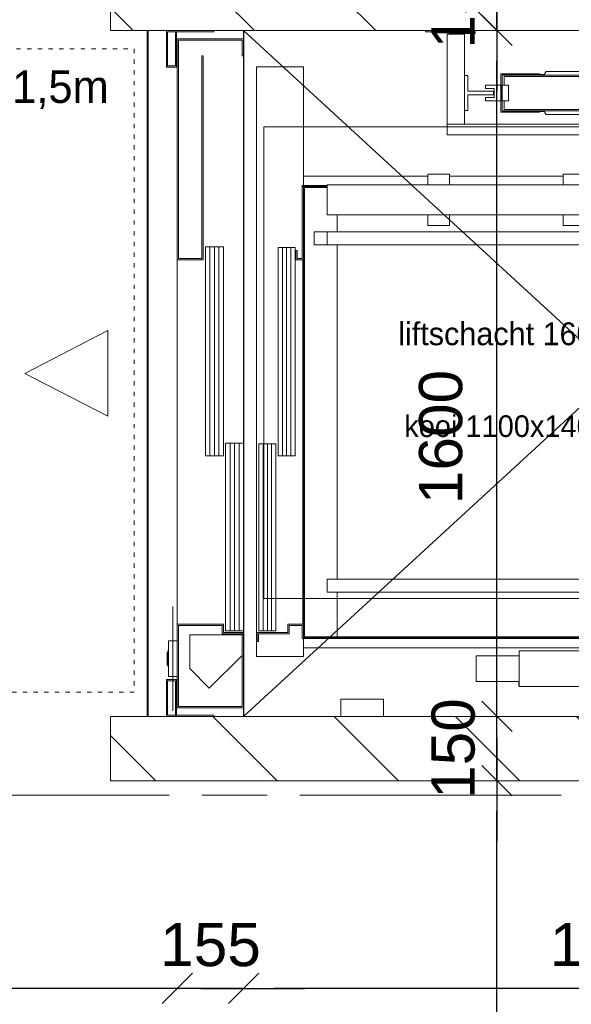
# Model space of a CAD drawing. Header units: millimetres. Extents: x -35957 to 57255, y -28270 to 35843.
# Tile 96 of 207: x 6576 to 7862, y -2889 to -592. Entities that reach past the tile are written whole.
import ezdxf

# ---------------------------------------------------------------- set-up
doc = ezdxf.new("R2010")
doc.units = ezdxf.units.MM
doc.header["$LTSCALE"] = 100
doc.header["$PDMODE"] = 1
doc.header["$PDSIZE"] = -2
doc.linetypes.add('[LS] ISO-08 Long Dashed Short Dashed', pattern=[9.144, 6.096, -0.762, 1.524, -0.762])
doc.linetypes.add('HIDDEN2', pattern=[0.25, 0.1, -0.15])
doc.layers.get('0').update_dxf_attribs({"lineweight": 5})
for name, color, linetype, lineweight in [('- 28_metselwerk', 7, 'Continuous', 18), ('5', 7, 'Continuous', 18), ('binnenwanden', 7, 'Continuous', 9), ('Geen', 7, 'Continuous', 9), ('GO m2', 7, 'Continuous', 13), ('Maatlijnen', 7, 'Continuous', 9), ('none', 7, 'Continuous', 13), ('none - none', 7, 'Continuous', 5)]:
    doc.layers.add(name, color=color, linetype=linetype, lineweight=lineweight)
doc.layers.add('Constructie _ STAAL', color=6, linetype='Continuous', lineweight=5, true_color=0xff00ff)
doc.layers.add('Maatlijnen BOUWBESLUIT', color=5, linetype='Continuous', lineweight=9, true_color=0x0000ff)
doc.styles.add('Arial', font='Arial.ttf')
doc.styles.add('Century Gothic', font='Century-Gothic_9791.ttf')
doc.styles.add('Geneva (bold)', font='Geneva.ttf')
doc.dimstyles.new('Arch', dxfattribs={"dimtxt": 151.584201, "dimasz": 224.482422, "dimexe": 317.5, "dimexo": 158.75, "dimgap": 158.75, "dimtad": 1, "dimdec": 4, "dimtxsty": 'Century Gothic', "dimblk": 'VW_SLASH-2', "dimblk1": 'VW_SLASH-2', "dimblk2": 'VW_SLASH-2', "dimcen": 0, "dimdle": 158.75, "dimazin": 0, "dimtfac": 1, "dimtdec": 4, "dimtix": 1, "dimtmove": 0, "dimatfit": 0, "dimldrblk": 'VW_FILLEDARROW', "dimfxl": 1, "dimfrac": 2, "dimtolj": 1, "dimarcsym": 0})
doc.dimstyles.new('Arch_PUUUR', dxfattribs={"dimtxt": 151.584201, "dimasz": 70.693359, "dimexe": 100, "dimexo": 159, "dimgap": 100, "dimtad": 1, "dimdec": 4, "dimtxsty": 'Century Gothic', "dimblk": 'VW_SLASH', "dimblk1": 'VW_SLASH', "dimblk2": 'VW_SLASH', "dimcen": 0, "dimdle": 100, "dimazin": 0, "dimtfac": 0.8, "dimtdec": 4, "dimtix": 1, "dimtmove": 0, "dimatfit": 0, "dimldrblk": 'VW_SLASH-1', "dimfxl": 1, "dimfrac": 2, "dimtolj": 1, "dimarcsym": 0})
pattern_1 = [(-45, (0, 0), (141.4214, 141.4214), [])]

# ---------------------------------------------------------------- blocks, each defined once
blk = doc.blocks.new('Groep-11')
at = {"color": 255, "linetype": 'Continuous', "lineweight": 18, "transparency": 33554687}
blk.add_wipeout([(11530.9, -9667.8), (11530.9, -9671.5), (11527.1, -9823.5), (11516, -9975.1), (11497.4, -10125.9), (11471.4, -10275.7), (11438.2, -10424), (11397.7, -10570.5), (11350, -10714.9), (11295.4, -10856.7), (11233.8, -10995.7), (11165.6, -11131.5), (11090.7, -11263.8), (11009.5, -11392.2), (10922, -11516.6), (10828.6, -11636.4), (10729.4, -11751.6), (10624.7, -11861.8), (10514.7, -11966.7), (10399.7, -12066.1), (10280, -12159.7), (10155.8, -12247.3), (10027.4, -12328.8), (9895.3, -12403.9), (9759.6, -12472.4), (9620.7, -12534.1), (9479, -12589), (9334.7, -12636.9), (9188.3, -12677.6), (9040, -12711.1), (8890.3, -12737.3), (8739.4, -12756.1), (8587.9, -12767.6), (8435.9, -12771.5), (1200.4, -13501.1), (1200.4, -13400.6), (8430.8, -12671.5), (8435.8, -12671.5), (8582.8, -12667.7), (8729.5, -12656.6), (8875.5, -12638.4), (9020.3, -12613.1), (9163.8, -12580.6), (9305.5, -12541.2), (9445.1, -12494.9), (9582.3, -12441.8), (9716.7, -12382), (9848, -12315.7), (9975.9, -12243.1), (10100.1, -12164.2), (10220.3, -12079.4), (10336.2, -11988.8), (10447.5, -11892.6), (10553.9, -11791.1), (10655.3, -11684.5), (10751.3, -11573.1), (10841.7, -11457), (10926.3, -11336.7), (11004.9, -11212.4), (11077.4, -11084.4), (11143.4, -10953), (11203, -10818.5), (11255.9, -10681.2), (11302, -10541.5), (11341.1, -10399.7), (11373.3, -10256.2), (11398.5, -10111.3), (11416.5, -9965.3), (11427.3, -9818.6), (11430.9, -9671.5), (9930.9, 10328.4), (9930.9, 10332.1), (9928.3, 10430.1), (9920.9, 10527.9), (9908.7, 10625.2), (9891.8, 10721.7), (9870.2, 10817.4), (9843.9, 10911.8), (9813, 11004.9), (9777.6, 11096.3), (9737.7, 11185.9), (9693.5, 11273.4), (9645.1, 11358.7), (9592.6, 11441.5), (9536, 11521.6), (9475.6, 11598.8), (9411.5, 11673), (9343.8, 11743.9), (9272.7, 11811.5), (9198.4, 11875.5), (9121.1, 11935.7), (9040.9, 11992.1), (8958, 12044.6), (8872.7, 12092.8), (8785.1, 12136.9), (8695.4, 12176.6), (8603.9, 12211.8), (8510.8, 12242.5), (8416.3, 12268.7), (8320.6, 12290.1), (8224, 12306.9), (8126.7, 12318.8), (8028.9, 12326.1), (7930.9, 12328.5), (1200.4, 12328.5), (1200.4, 12428.5), (7930.9, 12428.5), (8033.8, 12425.9), (8136.5, 12418.4), (8238.7, 12405.8), (8340.1, 12388.2), (8440.6, 12365.7), (8539.8, 12338.2), (8637.6, 12306), (8733.6, 12269), (8827.8, 12227.3), (8919.8, 12181), (9009.4, 12130.4), (9096.4, 12075.3), (9180.6, 12016.1), (9261.8, 11952.8), (9339.8, 11885.6), (9414.5, 11814.7), (9485.5, 11740.2), (9552.8, 11662.3), (9616.3, 11581.2), (9675.6, 11497.1), (9730.8, 11410.2), (9781.7, 11320.7), (9828.1, 11228.8), (9869.9, 11134.7), (9907.1, 11038.7), (9939.5, 10941), (9967.2, 10841.8), (9989.9, 10741.4), (10007.6, 10640), (10020.4, 10537.8), (10028.2, 10435.2), (10030.9, 10332.2)], dxfattribs=at).dxf.layer = '- 28_metselwerk'
at = {"layer": '- 28_metselwerk', "linetype": 'Continuous', "lineweight": 9, "transparency": 33554687}
h = blk.add_hatch(dxfattribs=at)
h.set_pattern_fill('metselwerk', style=0, pattern_type=2)
h.set_pattern_definition([(45, (66410.59, 23488.49), (-63.63961, 63.63961), []), (45, (66387.475, 23481.765), (-63.63961, 63.63961), [])])
edge = h.paths.add_edge_path()
edge.add_arc((-4569.1, 10328.5), 2100, 90, 179.8084)
edge.add_line((-6669.1, 10335.5), (-9171.5, -11126.9))
edge.add_line((-9171.5, -11126.9), (-9171.5, -11133.8))
edge.add_arc((-6071.5, -11133.8), 3100, 180, 270)
edge.add_line((-6071.5, -14233.8), (-6066.5, -14233.8))
edge.add_line((-6066.5, -14233.8), (8435.9, -12771.5))
edge.add_arc((8430.9, -9671.5), 3100, 270.0936, 360)
edge.add_line((11530.9, -9671.5), (11530.9, -9667.8))
edge.add_line((11530.9, -9667.8), (10030.9, 10332.2))
edge.add_arc((7930.9, 10328.5), 2100, 0.1034, 90)
edge.add_line((7930.9, 12428.5), (-4569.1, 12428.5))
edge = h.paths.add_edge_path()
edge.add_arc((-6071.5, -11133.8), 3000, 180, 269.9999)
edge.add_line((-6071.5, -14133.8), (8430.8, -12671.5))
edge.add_line((8430.8, -12671.5), (8435.8, -12671.5))
edge.add_arc((8430.9, -9671.5), 3000, 270.0936, 360)
edge.add_line((11430.9, -9671.5), (9930.9, 10328.4))
edge.add_line((9930.9, 10328.4), (9930.9, 10332.1))
edge.add_arc((7930.9, 10328.5), 2000, 0.1034, 90)
edge.add_line((7930.9, 12328.5), (-4569.1, 12328.5))
edge.add_arc((-4569.1, 10328.5), 2000, 90, 179.8084)
edge.add_line((-6569.1, 10335.1), (-6569.1, 10329.5))
edge.add_line((-6569.1, 10329.5), (-9071.5, -11132.7))
edge.add_line((-9071.5, -11132.7), (-9071.5, -11133.8))
at = {"color": 255, "linetype": 'Continuous', "lineweight": 25, "transparency": 33554687}
blk.add_wipeout([(11430.9, -9671.5), (11427.3, -9818.6), (11416.5, -9965.3), (11398.5, -10111.3), (11373.3, -10256.2), (11341.1, -10399.7), (11302, -10541.5), (11255.9, -10681.2), (11203, -10818.5), (11143.4, -10953), (11077.4, -11084.4), (11004.9, -11212.4), (10926.3, -11336.7), (10841.7, -11457), (10751.3, -11573.1), (10655.3, -11684.5), (10553.9, -11791.1), (10447.5, -11892.6), (10336.2, -11988.8), (10220.3, -12079.4), (10100.1, -12164.2), (9975.9, -12243.1), (9848, -12315.7), (9716.7, -12382), (9582.3, -12441.8), (9445.1, -12494.9), (9305.5, -12541.2), (9163.8, -12580.6), (9020.3, -12613.1), (8875.5, -12638.4), (8729.5, -12656.6), (8582.8, -12667.7), (8435.8, -12671.5), (8430.8, -12671.5), (1200.3, -13400.6), (1200.3, -13360.4), (8428.8, -12631.6), (8435.7, -12631.5), (8580.7, -12627.7), (8725.4, -12616.9), (8869.4, -12598.9), (9012.3, -12573.9), (9153.8, -12541.9), (9293.6, -12503), (9431.3, -12457.3), (9566.6, -12405), (9699.2, -12346), (9828.7, -12280.7), (9954.9, -12209.1), (10077.4, -12131.3), (10196, -12047.7), (10310.3, -11958.3), (10420.1, -11863.5), (10525.1, -11763.4), (10625.1, -11658.3), (10719.8, -11548.4), (10809, -11433.9), (10892.5, -11315.3), (10970.1, -11192.7), (11041.6, -11066.4), (11106.8, -10936.8), (11165.6, -10804.2), (11217.8, -10668.8), (11263.3, -10531.1), (11302, -10391.3), (11333.9, -10249.7), (11358.7, -10106.8), (11376.5, -9962.8), (11387.2, -9818.1), (11390.9, -9673), (9890.9, 10326.9), (9890.9, 10332), (9888.3, 10428.1), (9881.1, 10523.9), (9869.2, 10619.2), (9852.6, 10713.9), (9831.4, 10807.6), (9805.6, 10900.2), (9775.4, 10991.4), (9740.7, 11081), (9701.6, 11168.8), (9658.3, 11254.5), (9610.8, 11338.1), (9559.3, 11419.2), (9503.9, 11497.7), (9444.7, 11573.4), (9381.9, 11646.1), (9315.5, 11715.6), (9245.9, 11781.8), (9173.1, 11844.5), (9097.3, 11903.6), (9018.7, 11958.9), (8937.5, 12010.2), (8853.8, 12057.5), (8768, 12100.7), (8680.1, 12139.6), (8590.4, 12174.1), (8499.2, 12204.3), (8406.6, 12229.9), (8312.8, 12250.9), (8218.1, 12267.3), (8122.8, 12279), (8026.9, 12286.1), (7930.9, 12288.5), (1200.3, 12288.5), (1200.3, 12328.5), (7930.9, 12328.5), (8028.9, 12326.1), (8126.7, 12318.8), (8224, 12306.9), (8320.6, 12290.1), (8416.3, 12268.7), (8510.8, 12242.5), (8603.9, 12211.8), (8695.4, 12176.6), (8785.1, 12136.9), (8872.7, 12092.8), (8958, 12044.6), (9040.9, 11992.1), (9121.1, 11935.7), (9198.4, 11875.5), (9272.7, 11811.5), (9343.8, 11743.9), (9411.5, 11673), (9475.6, 11598.8), (9536, 11521.6), (9592.6, 11441.5), (9645.1, 11358.7), (9693.5, 11273.4), (9737.7, 11185.9), (9777.6, 11096.3), (9813, 11004.9), (9843.9, 10911.8), (9870.2, 10817.4), (9891.8, 10721.7), (9908.7, 10625.2), (9920.9, 10527.9), (9928.3, 10430.1), (9930.9, 10332.1), (9930.9, 10328.4)], dxfattribs=at).dxf.layer = 'none'
at = {"layer": 'none', "linetype": 'Continuous', "lineweight": 5, "true_color": 0x777777, "transparency": 33554687}
h = blk.add_hatch(dxfattribs=at)
h.set_pattern_fill('#isolatie-persing', color=8, style=0, pattern_type=2)
h.set_pattern_definition([(45, (1.433, 1.323), (-17.67767, 17.67767), []), (135, (-2.866, 2.866), (-17.67767, -17.67767), [])])
edge = h.paths.add_edge_path()
edge.add_line((-6529.1, 10335), (-6529.1, 10327.1))
edge.add_line((-6529.1, 10327.1), (-9031.5, -11135))
edge.add_arc((-6071.5, -11133.8), 2960, 180.0231, 269.9611)
edge.add_line((-6073.5, -14093.8), (8428.8, -12631.6))
edge.add_line((8428.8, -12631.6), (8435.7, -12631.5))
edge.add_arc((8430.9, -9671.5), 2960, 270.0936, 359.9711)
edge.add_line((11390.9, -9673), (9890.9, 10326.9))
edge.add_line((9890.9, 10326.9), (9890.9, 10332))
edge.add_arc((7930.9, 10328.5), 1960, 0.1034, 90)
edge.add_line((7930.9, 12288.5), (-4569.1, 12288.5))
edge.add_arc((-4569.1, 10328.5), 1960, 90, 179.8084)
edge = h.paths.add_edge_path()
edge.add_arc((-6071.5, -11133.8), 2725, 180.3052, 269.7161)
edge.add_line((-6085, -13858.8), (8416.8, -12396.6))
edge.add_line((8416.8, -12396.6), (8435.3, -12396.5))
edge.add_arc((8430.9, -9671.5), 2725, 270.0936, 359.7887)
edge.add_line((11155.8, -9681.6), (9655.9, 10317.9))
edge.add_line((9655.9, 10317.9), (9655.9, 10331.6))
edge.add_arc((7930.9, 10328.5), 1725, 0.1034, 90)
edge.add_line((7930.9, 12053.5), (-4569.1, 12053.5))
edge.add_arc((-4569.1, 10328.5), 1725, 90, 179.8084)
edge.add_line((-6294.1, 10334.2), (-6294.2, 10313.1))
edge.add_line((-6294.2, 10313.1), (-8796.5, -11148.3))
edge.add_line((-8796.5, -11148.3), (-8796.5, -11148.3))
at = {"color": 255, "linetype": 'Continuous', "lineweight": 25, "transparency": 33554687}
blk.add_wipeout([(11130.8, -9682.5), (11127.1, -9814.5), (11116.9, -9946.1), (11100.2, -10077.1), (11077.2, -10207.1), (11047.9, -10335.9), (11012.3, -10463), (10970.5, -10588.3), (10922.6, -10711.3), (10868.8, -10831.9), (10809.2, -10949.7), (10743.8, -11064.5), (10673, -11175.9), (10596.7, -11283.7), (10515.3, -11387.7), (10428.9, -11487.5), (10337.7, -11583), (10242, -11674), (10141.9, -11760.1), (10037.8, -11841.3), (9929.8, -11917.3), (9818.2, -11987.9), (9703.3, -12052.9), (9585.4, -12112.3), (9464.6, -12165.8), (9341.5, -12213.4), (9216.1, -12254.8), (9088.9, -12290.1), (8960.1, -12319.2), (8830, -12341.9), (8698.9, -12358.2), (8567.3, -12368.1), (8435.3, -12371.5), (8415.5, -12371.6), (199.5, -13200), (199.5, -2300.8), (1498, -2300.8), (1498, 5959.9), (199.5, 5959.9), (199.5, 12028.5), (7930.9, 12028.5), (8014.2, 12026.4), (8097.3, 12020.3), (8180, 12010.1), (8262.1, 11995.9), (8343.5, 11977.6), (8423.8, 11955.4), (8502.9, 11929.3), (8580.7, 11899.3), (8656.9, 11865.6), (8731.4, 11828.2), (8803.9, 11787.1), (8874.4, 11742.6), (8942.6, 11694.7), (9008.3, 11643.4), (9071.5, 11589), (9131.9, 11531.6), (9189.4, 11471.3), (9243.9, 11408.3), (9295.2, 11342.6), (9343.3, 11274.5), (9388, 11204.2), (9429.1, 11131.7), (9466.7, 11057.3), (9500.6, 10981.1), (9530.7, 10903.4), (9556.9, 10824.3), (9579.3, 10744), (9597.7, 10662.7), (9612.1, 10580.6), (9622.4, 10497.9), (9628.7, 10414.8), (9630.9, 10331.5), (9630.9, 10316.9)], dxfattribs=at).dxf.layer = 'none'
blk = doc.blocks.new('VW_SLASH-2')
at = {"color": 0, "linetype": 'ByBlock', "lineweight": -2, "transparency": 16777216}
blk.add_line((0.707, 0), (-1, 0), dxfattribs=at)
at = {"color": 0, "linetype": 'Continuous', "lineweight": 20, "transparency": 16777216, "flags": 128}
blk.add_lwpolyline([(0.5, 0.5), (-0.5, -0.5)], dxfattribs=at)
blk = doc.blocks.new('*D245')
at = {"layer": 'Defpoints', "color": 0, "transparency": 33554687}
for p in [(7679.8, 12428.5), (12440.6, 12428.5), (8435.9, -12771.5)]:
    blk.add_point(p, dxfattribs=at)
at = {"layer": 'Maatlijnen', "color": 0, "lineweight": -2, "transparency": 33554687}
blk.add_line((12440.6, -12547.1), (12440.6, 12204), dxfattribs=at)
at = {"layer": 'Maatlijnen', "color": 0, "lineweight": -2, "xscale": 224.482421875, "yscale": 224.482421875, "zscale": 224.482421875}
for p, rotation in [((12440.6, 12428.5), 90.00000000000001), ((12440.6, -12771.5), 270)]:
    blk.add_blockref('VW_SLASH-2', p, dxfattribs=dict(at, rotation=rotation))
at = {"layer": 'Maatlijnen', "color": 0, "lineweight": 9, "transparency": 33554687, "insert": (12311, -171.5), "char_height": 151.58, "attachment_point": 5, "rotation": 90, "style": 'Century Gothic'}
blk.add_mtext('\\A1;25200', dxfattribs=at)
blk = doc.blocks.new('VW_FILLEDARROW')
at = {"color": 0, "linetype": 'Continuous', "lineweight": 5, "transparency": 16777216, "flags": 128}
blk.add_lwpolyline([(-1.414, 0.379), (0, 0), (-1.414, -0.379)], close=True, dxfattribs=at)
blk = doc.blocks.new('Groep-211')
at = {"color": 5, "linetype": 'HIDDEN2', "lineweight": 5, "true_color": 0x0000ff, "transparency": 33554687, "flags": 128}
blk.add_lwpolyline([(5342.8, -660.2), (6842.8, -660.2), (6842.8, -2160.2), (5342.8, -2160.2)], close=True, dxfattribs=at)
at = {"color": 5, "true_color": 0x0000ff, "transparency": 33554687, "insert": (6366.5, -710.5), "char_height": 75.79, "attachment_point": 1, "line_spacing_factor": 1.026243, "style": 'Century Gothic'}
blk.add_mtext('1,5x1,5m', dxfattribs=at)
blk = doc.blocks.new('Groep-326')
at = {"layer": 'Geen', "color": 5, "linetype": '[LS] ISO-08 Long Dashed Short Dashed', "lineweight": 5, "true_color": 0x0000ff, "transparency": 33554687}
blk.add_line((-9230.3, -2400.8), (12919.7, -2400.8), dxfattribs=at)
blk = doc.blocks.new('Groep-327')
at = {"layer": 'Constructie _ STAAL', "color": 7, "transparency": 33554546}
blk.add_blockref('Groep-326', (0, 0), dxfattribs=at)
blk = doc.blocks.new('VW_SLASH')
at = {"color": 0, "linetype": 'ByBlock', "lineweight": -2, "transparency": 16777216}
blk.add_line((1.415, 0), (-1, 0), dxfattribs=at)
at = {"color": 0, "linetype": 'Continuous', "lineweight": 20, "transparency": 16777216, "flags": 128}
blk.add_lwpolyline([(0.5, 0.5), (-0.5, -0.5)], dxfattribs=at)
blk = doc.blocks.new('*D503')
at = {"layer": 'Defpoints', "color": 0, "transparency": 33554687}
for p in [(6943, -1896.8), (5232.5, -2377.2), (5232.5, -2851.3)]:
    blk.add_point(p, dxfattribs=at)
at = {"layer": 'Maatlijnen BOUWBESLUIT', "color": 0, "lineweight": -2, "transparency": 33554687}
blk.add_line((6872.3, -2851.3), (5303.2, -2851.3), dxfattribs=at)
at = {"layer": 'Maatlijnen BOUWBESLUIT', "color": 0, "lineweight": -2, "xscale": 70.693359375, "yscale": 70.693359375, "zscale": 70.693359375, "rotation": 180}
blk.add_blockref('VW_SLASH', (5232.5, -2851.3), dxfattribs=at)
at = {"layer": 'Maatlijnen BOUWBESLUIT', "color": 0, "lineweight": -2, "xscale": 70.693359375, "yscale": 70.693359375, "zscale": 70.693359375}
blk.add_blockref('VW_SLASH', (6943, -2851.3), dxfattribs=at)
at = {"layer": 'Maatlijnen BOUWBESLUIT', "color": 0, "lineweight": 5, "transparency": 33554687, "insert": (6087.7, -2749.9), "char_height": 100.69, "attachment_point": 5, "style": 'Arial'}
blk.add_mtext('\\A1;1710', dxfattribs=at)
blk = doc.blocks.new('VW_SLASH-1')
at = {"color": 0, "linetype": 'ByBlock', "lineweight": -2, "transparency": 16777216}
blk.add_line((1.415, 0), (-1, 0), dxfattribs=at)
at = {"color": 0, "linetype": 'Continuous', "lineweight": 20, "transparency": 16777216, "flags": 128}
blk.add_lwpolyline([(0.751, 0.751), (-0.751, -0.751)], dxfattribs=at)
blk = doc.blocks.new('*D504')
at = {"layer": 'Defpoints', "color": 0, "transparency": 33554687}
for p in [(7098.2, -944.7), (6943, -1896.8), (6943, -2851.3)]:
    blk.add_point(p, dxfattribs=at)
at = {"layer": 'Maatlijnen BOUWBESLUIT', "color": 0, "lineweight": -2, "transparency": 33554687}
for p, q in [((6872.3, -2851.3), (6801.6, -2851.3)), ((7098.2, -2851.3), (6943, -2851.3)), ((7168.9, -2851.3), (7239.6, -2851.3))]:
    blk.add_line(p, q, dxfattribs=at)
at = {"layer": 'Maatlijnen BOUWBESLUIT', "color": 0, "lineweight": -2, "xscale": 70.693359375, "yscale": 70.693359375, "zscale": 70.693359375}
blk.add_blockref('VW_SLASH', (6943, -2851.3), dxfattribs=at)
at = {"layer": 'Maatlijnen BOUWBESLUIT', "color": 0, "lineweight": -2, "xscale": 70.693359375, "yscale": 70.693359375, "zscale": 70.693359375, "rotation": 180}
blk.add_blockref('VW_SLASH', (7098.2, -2851.3), dxfattribs=at)
at = {"layer": 'Maatlijnen BOUWBESLUIT', "color": 0, "lineweight": 5, "transparency": 33554687, "insert": (7020.6, -2749.9), "char_height": 100.69, "attachment_point": 5, "style": 'Arial'}
blk.add_mtext('\\A1;155', dxfattribs=at)
blk = doc.blocks.new('*D505')
at = {"layer": 'Defpoints', "color": 0, "transparency": 33554687}
for p in [(7098.2, -944.7), (8838.2, -2217.2), (7098.2, -2851.3)]:
    blk.add_point(p, dxfattribs=at)
at = {"layer": 'Maatlijnen BOUWBESLUIT', "color": 0, "lineweight": -2, "transparency": 33554687}
blk.add_line((8767.5, -2851.3), (7168.9, -2851.3), dxfattribs=at)
at = {"layer": 'Maatlijnen BOUWBESLUIT', "color": 0, "lineweight": -2, "xscale": 70.693359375, "yscale": 70.693359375, "zscale": 70.693359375, "rotation": 180}
blk.add_blockref('VW_SLASH', (7098.2, -2851.3), dxfattribs=at)
at = {"layer": 'Maatlijnen BOUWBESLUIT', "color": 0, "lineweight": -2, "xscale": 70.693359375, "yscale": 70.693359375, "zscale": 70.693359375}
blk.add_blockref('VW_SLASH', (8838.2, -2851.3), dxfattribs=at)
at = {"layer": 'Maatlijnen BOUWBESLUIT', "color": 0, "lineweight": 5, "transparency": 33554687, "insert": (7968.2, -2749.9), "char_height": 100.69, "attachment_point": 5, "style": 'Arial'}
blk.add_mtext('\\A1;1740', dxfattribs=at)
blk = doc.blocks.new('Groep-397')
at = {"layer": 'none - none', "color": 7, "linetype": 'Continuous', "lineweight": 5}
for p, q in [((6917.6, -617.2), (6917.6, -700.2)), ((7028.6, -617.2), (6917.6, -617.2)), ((7028.6, -620.2), (7028.6, -617.2)), ((7637.1, -617.2), (7522.1, -617.2)), ((7522.1, -617.2), (7522.1, -620.2)), ((7637.1, -620.2), (7637.1, -617.2)), ((6920.6, -700.2), (6920.6, -620.2)), ((6920.6, -620.2), (7028.6, -620.2)), ((6941.6, -620.2), (6938.6, -620.2)), ((6938.6, -620.2), (6938.6, -700.2)), ((6941.6, -703.2), (6941.6, -620.2)), ((6942.6, -637.2), (6942.6, -1152.2)), ((7097.6, -637.2), (6942.6, -637.2)), ((6945.6, -1149.2), (6945.6, -640.2)), ((6945.6, -640.2), (7094.6, -640.2)), ((7094.6, -640.2), (7094.6, -676.2)), ((7097.6, -676.2), (7097.6, -637.2)), ((7522.1, -620.2), (7637.1, -620.2)), ((7612.6, -626.2), (7572.6, -626.2)), ((7572.6, -626.2), (7572.6, -835.7)), ((7637.6, -620.2), (7577.6, -620.2)), ((7577.6, -620.2), (7577.6, -624.2)), ((7577.6, -624.2), (7637.6, -624.2)), ((7612.6, -835.7), (7612.6, -626.2)), ((7637.6, -624.2), (7637.6, -620.2)), ((7003.6, -676.2), (7000.6, -676.2)), ((7000.6, -676.2), (7000.6, -1149.2)), ((7003.6, -1152.2), (7003.6, -676.2)), ((7094.6, -676.2), (7097.6, -676.2)), ((7097.6, -1579.8), (7097.6, -676.2)), ((6917.6, -700.2), (6920.6, -700.2)), ((6938.6, -700.2), (6917.6, -700.2)), ((6917.6, -700.2), (6917.6, -703.2)), ((6917.6, -703.2), (6941.6, -703.2)), ((7127.6, -702.2), (7127.6, -2077.2)), ((7237.6, -702.2), (7127.6, -702.2)), ((7237.6, -979.2), (7237.6, -702.2)), ((7612.6, -722.2), (7612.6, -804.2)), ((7620.6, -722.2), (7612.6, -722.2)), ((7620.6, -758.7), (7620.6, -722.2)), ((7697.6, -718.2), (7697.6, -808.2)), ((7787.6, -718.2), (7697.6, -718.2)), ((7700.6, -805.2), (7700.6, -721.2)), ((7700.6, -721.2), (7787.6, -721.2)), ((8365.6, -721.7), (7705.6, -721.7)), ((7705.6, -721.7), (7705.6, -724.7)), ((7705.6, -724.7), (8365.6, -724.7)), ((8365.6, -724.7), (7705.6, -724.7)), ((7705.6, -724.7), (7705.6, -745.2)), ((7768.1, -721.2), (7768.1, -721.7)), ((7787.6, -721.2), (7787.6, -718.2)), ((7798.7, -720.2), (7787.6, -720.2)), ((7803.6, -713.2), (7797.6, -721.7)), ((8267.6, -713.2), (7803.6, -713.2)), ((7661.6, -745), (7661.6, -753)), ((7698.1, -745), (7661.6, -745)), ((7661.6, -753), (7682.1, -753)), ((7682.1, -753), (7682.1, -773.5)), ((7698.1, -781.5), (7698.1, -745)), ((7715.6, -745.2), (7700.6, -745.2)), ((7715.6, -746.6), (7715.6, -745.2)), ((7715.6, -750.5), (7715.6, -746.6)), ((7715.6, -756.3), (7715.6, -750.5)), ((7715.6, -763.2), (7715.6, -756.3)), ((7680.6, -758.7), (7620.6, -758.7)), ((7620.6, -767.7), (7680.6, -767.7)), ((7620.6, -804.2), (7620.6, -767.7)), ((7661.6, -773.5), (7661.6, -781.5)), ((7682.1, -773.5), (7661.6, -773.5)), ((7680.6, -767.7), (7680.6, -758.7)), ((7715.6, -770.1), (7715.6, -763.2)), ((7715.6, -775.9), (7715.6, -770.1)), ((7715.6, -779.8), (7715.6, -775.9)), ((7715.6, -781.2), (7715.6, -779.8)), ((7661.6, -781.5), (7698.1, -781.5)), ((7700.6, -781.2), (7715.6, -781.2)), ((7705.6, -781.2), (7705.6, -801.7)), ((7705.6, -801.7), (8365.6, -801.7)), ((8365.6, -801.7), (7705.6, -801.7)), ((7705.6, -801.7), (7705.6, -804.7)), ((7612.6, -804.2), (7620.6, -804.2)), ((7697.6, -808.2), (7787.6, -808.2)), ((7787.6, -805.2), (7700.6, -805.2)), ((7705.6, -804.7), (8365.6, -804.7)), ((7768.1, -804.7), (7768.1, -805.2)), ((7787.6, -808.2), (7787.6, -805.2)), ((7787.6, -806.2), (7798.7, -806.2)), ((7797.6, -804.7), (7803.6, -813.2)), ((7803.6, -813.2), (8267.6, -813.2)), ((7572.6, -835.7), (7612.6, -835.7)), ((7572.6, -835.7), (7572.6, -860.7)), ((8498.6, -835.7), (7572.6, -835.7)), ((7572.6, -860.7), (8498.6, -860.7)), ((7527.6, -957.2), (7237.6, -957.2)), ((7237.6, -957.2), (7237.6, -979.2)), ((7527.6, -952.2), (7527.6, -977.2)), ((7577.6, -952.2), (7527.6, -952.2)), ((7577.6, -977.2), (7577.6, -952.2)), ((7842.6, -957.2), (7577.6, -957.2)), ((7842.6, -952.2), (7842.6, -977.2)), ((7892.6, -952.2), (7842.6, -952.2)), ((7292.6, -979.2), (7234.6, -979.2)), ((7234.6, -979.2), (7234.6, -982.2)), ((7234.6, -982.2), (7237.6, -982.2)), ((7234.6, -982.2), (7234.6, -1149.2)), ((7237.6, -982.2), (7234.6, -982.2)), ((7292.6, -981.2), (7237.6, -981.2)), ((7237.6, -981.2), (7237.6, -983.2)), ((7237.6, -1152.2), (7237.6, -982.2)), ((7239.6, -982.2), (7237.6, -982.2)), ((7237.6, -982.2), (7237.6, -2032.2)), ((7237.6, -983.2), (7292.6, -983.2)), ((7239.6, -2032.2), (7239.6, -982.2)), ((7239.6, -983.2), (7239.6, -2031.2)), ((8492.6, -977.2), (7292.6, -977.2)), ((7292.6, -977.2), (7292.6, -1047.2)), ((7292.6, -1047.2), (8492.6, -1047.2)), ((7315.6, -1087.2), (7315.6, -1047.2)), ((7527.6, -1047.2), (7527.6, -1072.2)), ((7577.6, -1072.2), (7577.6, -1047.2)), ((7842.6, -1047.2), (7842.6, -1072.2)), ((7527.6, -1072.2), (7577.6, -1072.2)), ((7842.6, -1072.2), (7892.6, -1072.2)), ((7262.6, -1087.2), (7262.6, -1117.2)), ((7292.6, -1087.2), (7262.6, -1087.2)), ((7292.6, -1117.2), (7292.6, -1087.2)), ((7292.6, -1087.2), (7292.6, -1117.2)), ((8607.6, -1087.2), (7292.6, -1087.2)), ((7008.6, -1122.3), (7008.6, -1609.7)), ((7050.6, -1122.3), (7008.6, -1122.3)), ((7019.1, -1122.2), (7019.1, -1609.7)), ((7029.6, -1122.2), (7029.6, -1609.7)), ((7040.1, -1122.2), (7040.1, -1609.7)), ((7050.6, -1609.7), (7050.6, -1122.3)), ((7178.6, -1123.8), (7178.6, -1609.7)), ((7217.6, -1123.8), (7178.6, -1123.8)), ((7188.3, -1123.7), (7188.3, -1609.7)), ((7198.1, -1123.7), (7198.1, -1609.7)), ((7207.8, -1123.7), (7207.8, -1609.7)), ((7217.6, -1609.7), (7217.6, -1123.8)), ((7262.6, -1117.2), (7292.6, -1117.2)), ((7292.6, -1117.2), (8607.6, -1117.2)), ((7315.6, -1845), (7315.6, -1117.2)), ((7222.6, -1130.7), (7219.6, -1130.7)), ((7219.6, -1130.7), (7219.6, -1152.2)), ((7222.6, -1149.2), (7222.6, -1130.7)), ((6942.6, -1152.2), (6942.6, -2002.2)), ((6942.6, -1152.2), (7003.6, -1152.2)), ((7000.6, -1149.2), (6945.6, -1149.2)), ((7219.6, -1152.2), (7237.6, -1152.2)), ((7234.6, -1149.2), (7222.6, -1149.2)), ((7236.1, -1152.2), (7236.1, -2002.2)), ((7055.6, -1579.8), (7055.6, -2017.2)), ((7097.6, -1579.8), (7055.6, -1579.8)), ((7066.1, -1579.7), (7066.1, -2017.2)), ((7076.6, -1579.7), (7076.6, -2017.2)), ((7087.1, -1579.7), (7087.1, -2017.2)), ((7097.6, -2017.2), (7097.6, -1579.8)), ((7133.6, -1581.3), (7133.6, -2017.2)), ((7172.6, -1581.3), (7133.6, -1581.3)), ((7143.3, -1581.2), (7143.3, -2017.2)), ((7153.1, -1581.2), (7153.1, -2017.2)), ((7162.8, -1581.2), (7162.8, -2017.2)), ((7172.6, -2017.2), (7172.6, -1581.3)), ((7008.6, -1609.7), (7050.6, -1609.7)), ((7178.6, -1609.7), (7217.6, -1609.7)), ((7315.6, -1897.2), (7315.6, -1832.2)), ((8607.6, -1897.2), (7292.6, -1897.2)), ((7292.6, -1897.2), (7292.6, -1927.2)), ((7292.6, -1927.2), (8607.6, -1927.2)), ((7315.6, -2031.2), (7315.6, -1927.2)), ((6932.6, -1960.7), (6932.6, -2203.7)), ((6942.6, -2002.2), (6942.6, -2197.2)), ((7050.6, -2002.2), (6942.6, -2002.2)), ((6945.6, -2194.2), (6945.6, -2005.2)), ((6945.6, -2005.2), (7047.6, -2005.2)), ((7047.6, -2005.2), (7047.6, -2024.2)), ((7050.6, -2021.2), (7050.6, -2002.2)), ((7055.6, -2017.2), (7097.6, -2017.2)), ((7097.6, -2021.2), (7097.6, -2017.2)), ((7133.6, -2017.2), (7172.6, -2017.2)), ((7200.6, -2002.2), (7200.6, -2021.2)), ((7237.6, -2002.2), (7200.6, -2002.2)), ((7203.6, -2024.2), (7203.6, -2005.2)), ((7203.6, -2005.2), (7234.6, -2005.2)), ((7234.6, -2005.2), (7234.6, -2035.2)), ((7237.6, -2032.2), (7237.6, -2002.2)), ((6942.6, -2040.7), (6922.6, -2040.7)), ((6922.6, -2040.7), (6922.6, -2123.7)), ((6942.6, -2123.7), (6942.6, -2040.7)), ((6972.6, -2027.2), (6972.6, -2105.2)), ((7094.6, -2027.2), (6972.6, -2027.2)), ((7047.6, -2024.2), (7097.6, -2024.2)), ((7097.6, -2021.2), (7050.6, -2021.2)), ((7097.6, -2025.2), (7094.6, -2025.2)), ((7094.6, -2025.2), (7094.6, -2194.2)), ((7097.6, -2024.2), (7097.6, -2021.2)), ((7097.6, -2025.2), (7097.6, -2024.2)), ((7097.6, -2197.2), (7097.6, -2025.2)), ((7129.6, -2021.2), (7129.6, -2042.7)), ((7200.6, -2021.2), (7129.6, -2021.2)), ((7129.6, -2042.7), (7132.6, -2042.7)), ((7132.6, -2042.7), (7132.6, -2024.2)), ((7132.6, -2024.2), (7203.6, -2024.2)), ((7234.6, -2035.2), (8640.6, -2035.2)), ((8637.6, -2031.2), (7237.6, -2031.2)), ((7237.6, -2031.2), (7237.6, -2033.2)), ((7237.6, -2032.2), (7239.6, -2032.2)), ((7237.6, -2033.2), (8637.6, -2033.2)), ((7237.6, -2035.2), (7237.6, -2057.2)), ((7237.6, -2077.2), (7237.6, -2035.2)), ((6922.6, -2062.2), (6921.6, -2062.2)), ((6921.6, -2062.2), (6921.6, -2063.7)), ((6921.6, -2063.7), (6921.6, -2068.1)), ((6922.6, -2063.7), (6922.6, -2062.2)), ((6922.6, -2068.1), (6922.6, -2063.7)), ((7237.6, -2057.2), (8149.3, -2057.2)), ((7740.1, -2064.2), (7740.1, -2147.2)), ((8045.1, -2064.2), (7740.1, -2064.2)), ((6921.1, -2067.2), (6919.1, -2067.2)), ((6919.1, -2067.2), (6919.1, -2068.4)), ((6919.1, -2068.4), (6919.1, -2071.6)), ((6919.1, -2071.6), (6919.1, -2076.5)), ((6919.1, -2076.5), (6919.1, -2082.2)), ((6919.1, -2082.2), (6919.1, -2088)), ((6919.1, -2088), (6919.1, -2092.8)), ((6921.1, -2068.4), (6921.1, -2067.2)), ((6921.1, -2071.6), (6921.1, -2068.4)), ((6921.1, -2076.5), (6921.1, -2071.6)), ((6921.1, -2082.2), (6921.1, -2076.5)), ((6921.1, -2088), (6921.1, -2082.2)), ((6921.1, -2092.8), (6921.1, -2088)), ((6921.6, -2068.1), (6921.6, -2074.6)), ((6921.6, -2074.6), (6921.6, -2082.2)), ((6921.6, -2082.2), (6921.6, -2089.9)), ((6922.6, -2074.6), (6922.6, -2068.1)), ((6922.6, -2082.2), (6922.6, -2074.6)), ((6922.6, -2089.9), (6922.6, -2082.2)), ((7017.6, -2151.2), (7094.6, -2075.2)), ((7127.6, -2077.2), (7237.6, -2077.2)), ((7640.1, -2075.7), (7640.1, -2135.7)), ((7740.1, -2075.7), (7640.1, -2075.7)), ((7740.1, -2135.7), (7740.1, -2075.7)), ((6919.1, -2092.8), (6919.1, -2096.1)), ((6919.1, -2096.1), (6919.1, -2097.2)), ((6919.1, -2097.2), (6921.1, -2097.2)), ((6921.1, -2096.1), (6921.1, -2092.8)), ((6921.1, -2097.2), (6921.1, -2096.1)), ((6921.6, -2089.9), (6921.6, -2096.4)), ((6921.6, -2096.4), (6921.6, -2100.7)), ((6921.6, -2100.7), (6921.6, -2102.2)), ((6921.6, -2102.2), (6922.6, -2102.2)), ((6922.6, -2096.4), (6922.6, -2089.9)), ((6922.6, -2100.7), (6922.6, -2096.4)), ((6922.6, -2102.2), (6922.6, -2100.7)), ((6972.6, -2105.2), (7017.6, -2151.2)), ((6917.6, -2131.2), (6917.6, -2134.2)), ((6941.6, -2131.2), (6917.6, -2131.2)), ((6917.6, -2134.2), (6917.6, -2217.2)), ((6920.6, -2134.2), (6917.6, -2134.2)), ((6917.6, -2134.2), (6938.6, -2134.2)), ((6920.6, -2214.2), (6920.6, -2134.2)), ((6922.6, -2123.7), (6942.6, -2123.7)), ((6938.6, -2134.2), (6938.6, -2214.2)), ((6941.6, -2214.2), (6941.6, -2131.2)), ((7640.1, -2135.7), (7740.1, -2135.7)), ((7739.1, -2135.7), (7739.1, -2146.2)), ((7739.1, -2146.2), (7740.1, -2146.2)), ((7740.1, -2147.2), (8045.1, -2147.2)), ((7424.1, -2177.2), (7324.1, -2177.2)), ((7324.1, -2177.2), (7324.1, -2217.2)), ((7424.1, -2177.2), (7324.1, -2177.2)), ((7324.1, -2177.2), (7324.1, -2217.2)), ((7424.1, -2217.2), (7424.1, -2177.2)), ((7424.1, -2217.2), (7424.1, -2177.2)), ((6942.6, -2197.2), (7097.6, -2197.2)), ((7094.6, -2194.2), (6945.6, -2194.2)), ((6917.6, -2217.2), (7028.6, -2217.2)), ((7028.6, -2214.2), (6920.6, -2214.2)), ((6938.6, -2214.2), (6941.6, -2214.2)), ((7028.6, -2217.2), (7028.6, -2214.2)), ((7324.1, -2217.2), (7424.1, -2217.2)), ((7324.1, -2217.2), (7424.1, -2217.2))]:
    blk.add_line(p, q, dxfattribs=at)
at = {"layer": 'none - none', "color": 7, "linetype": 'Continuous', "lineweight": 5, "transparency": 33554687, "flags": 128}
blk.add_lwpolyline([(8722.6, -617.2), (8722.6, -2217.2), (6872.9, -2217.2), (6872.9, -617.2)], close=True, dxfattribs=at)
at = {"layer": 'none - none', "color": 7, "transparency": 33554687, "attachment_point": 1}
for s, insert, char_height, line_spacing_factor, style in [('liftschacht 1600x1740', (7458.2, -1298.1), 53.284, 1.060906, 'Geneva (bold)'), ('kooi 1100x1400mm', (7472.3, -1514.9), 50.528, 1.026243, 'Century Gothic')]:
    blk.add_mtext(s, dxfattribs=dict(at, insert=insert, char_height=char_height, line_spacing_factor=line_spacing_factor, style=style))
blk = doc.blocks.new('Groep-398')
at = {"lineweight": 5, "transparency": 33554687, "flags": 128}
blk.add_lwpolyline([(7145.2, -841.9), (8545.2, -841.9), (8545.2, -1941.9), (7145.2, -1941.9)], close=True, dxfattribs=at)
at = {"layer": 'none', "color": 7, "transparency": 33554687}
blk.add_blockref('Groep-397', (0, 0), dxfattribs=at)
blk = doc.blocks.new('Groep-399')
at = {"lineweight": 5, "transparency": 33554687, "flags": 128}
blk.add_lwpolyline([(6875.2, -617.2), (8837.6, -617.2), (8837.6, -2217.2), (6875.2, -2217.2)], close=True, dxfattribs=at)
at = {"layer": 'Geen', "color": 7, "linetype": 'Continuous', "lineweight": 9, "transparency": 33554687, "flags": 128}
blk.add_lwpolyline([(6587.6, -1417.2), (6781.2, -1317.2), (6781.2, -1517.2)], close=True, dxfattribs=at)
at = {"color": 7, "transparency": 33554687}
blk.add_blockref('Groep-398', (0, 0), dxfattribs=at)
blk = doc.blocks.new('Groep-400')
at = {"color": 7, "transparency": 33554687}
blk.add_blockref('Groep-399', (0, 0), dxfattribs=at)
blk = doc.blocks.new('Groep-401')
at = {"layer": 'Geen', "color": 5, "linetype": 'Continuous', "lineweight": 9, "true_color": 0x0000ff, "transparency": 33554687}
for p, q in [((7097.6, -2217.2), (8837.6, -617.2)), ((7097.6, -617.2), (8837.6, -2217.2))]:
    blk.add_line(p, q, dxfattribs=at)
blk = doc.blocks.new('Groep-402')
at = {"layer": 'Geen', "color": 5, "linetype": 'Continuous', "lineweight": 9, "true_color": 0x0000ff, "transparency": 33554687, "flags": 128}
blk.add_lwpolyline([(7097.6, -617.2), (8837.6, -617.2), (8837.6, -2217.2), (7097.6, -2217.2)], close=True, dxfattribs=at)
at = {"layer": '5', "color": 5, "true_color": 0x0000ff, "transparency": 33554687}
blk.add_blockref('Groep-401', (0, 0), dxfattribs=at)
blk = doc.blocks.new('Groep-403')
at = {"color": 255, "lineweight": 5, "transparency": 33554687}
for points in [[(6787.6, -617.2), (6787.6, -467.2), (8987.6, -467.2), (8837.6, -617.2)], [(6787.6, -2367.2), (6787.6, -2217.2), (8837.6, -2217.2), (8987.6, -2367.2)]]:
    blk.add_wipeout(points, dxfattribs=at).dxf.layer = 'binnenwanden'
at = {"layer": 'binnenwanden', "linetype": 'Continuous', "lineweight": 5, "transparency": 33554687}
h = blk.add_hatch(dxfattribs=at)
h.set_pattern_fill('[LA] Kalkzandsteen 2mm', style=0, pattern_type=2)
h.set_pattern_definition(pattern_1)
h.paths.add_polyline_path([(6787.6, -617.2), (6787.6, -467.2), (8987.6, -467.2), (8837.6, -617.2)])
h = blk.add_hatch(dxfattribs=at)
h.set_pattern_fill('[LA] Kalkzandsteen 2mm', style=0, pattern_type=2)
h.set_pattern_definition(pattern_1)
h.paths.add_polyline_path([(6787.6, -2367.2), (6787.6, -2217.2), (8837.6, -2217.2), (8987.6, -2367.2)])
at = {"layer": 'binnenwanden', "lineweight": 5, "transparency": 33554687}
for p, q in [((6787.6, -617.2), (6787.6, -467.2)), ((6787.6, -617.2), (8837.6, -617.2)), ((6787.6, -2217.2), (8837.6, -2217.2)), ((6787.6, -2367.2), (6787.6, -2217.2)), ((6787.6, -2367.2), (8987.6, -2367.2))]:
    blk.add_line(p, q, dxfattribs=at)
at = {"color": 7, "transparency": 33554687}
blk.add_blockref('Groep-400', (0, 0), dxfattribs=at)
at = {"layer": 'Geen', "color": 5, "true_color": 0x0000ff, "transparency": 33554687}
blk.add_blockref('Groep-402', (0, 0), dxfattribs=at)
blk = doc.blocks.new('Groep-410')
at = {"layer": '5', "color": 7, "transparency": 33554687}
blk.add_blockref('Groep-403', (0, 0), dxfattribs=at)
blk = doc.blocks.new('*D652')
at = {"layer": 'Defpoints', "color": 0, "transparency": 33554687}
for p in [(6838.2, -467.2), (7688.2, -467.2), (6788.2, -617.2)]:
    blk.add_point(p, dxfattribs=at)
at = {"layer": 'Maatlijnen BOUWBESLUIT', "color": 0, "lineweight": -2, "transparency": 33554687}
for p, q in [((7688.2, -396.5), (7688.2, -325.8)), ((7688.2, -617.2), (7688.2, -467.2)), ((7688.2, -687.9), (7688.2, -758.6))]:
    blk.add_line(p, q, dxfattribs=at)
at = {"layer": 'Maatlijnen BOUWBESLUIT', "color": 0, "lineweight": -2, "xscale": 70.693359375, "yscale": 70.693359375, "zscale": 70.693359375}
for p, rotation in [((7688.2, -467.2), 270), ((7688.2, -617.2), 90)]:
    blk.add_blockref('VW_SLASH', p, dxfattribs=dict(at, rotation=rotation))
at = {"layer": 'Maatlijnen BOUWBESLUIT', "color": 0, "lineweight": 5, "transparency": 33554687, "insert": (7586.8, -542.2), "char_height": 100.69, "attachment_point": 5, "rotation": 90, "style": 'Arial'}
blk.add_mtext('\\A1;150', dxfattribs=at)
blk = doc.blocks.new('*D653')
at = {"layer": 'Defpoints', "color": 0, "transparency": 33554687}
for p in [(6788.2, -617.2), (7688.2, -617.2), (6788.2, -2217.2)]:
    blk.add_point(p, dxfattribs=at)
at = {"layer": 'Maatlijnen BOUWBESLUIT', "color": 0, "lineweight": -2, "transparency": 33554687}
blk.add_line((7688.2, -2146.5), (7688.2, -687.9), dxfattribs=at)
at = {"layer": 'Maatlijnen BOUWBESLUIT', "color": 0, "lineweight": -2, "xscale": 70.693359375, "yscale": 70.693359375, "zscale": 70.693359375}
for p, rotation in [((7688.2, -617.2), 90), ((7688.2, -2217.2), 270)]:
    blk.add_blockref('VW_SLASH', p, dxfattribs=dict(at, rotation=rotation))
at = {"layer": 'Maatlijnen BOUWBESLUIT', "color": 0, "lineweight": 5, "transparency": 33554687, "insert": (7557.8, -1565.5), "char_height": 100.69, "attachment_point": 5, "rotation": 90, "style": 'Arial'}
blk.add_mtext('\\A1;1600', dxfattribs=at)
blk = doc.blocks.new('*D654')
at = {"layer": 'Defpoints', "color": 0, "transparency": 33554687}
for p in [(6788.2, -2217.2), (7688.2, -2217.2), (6788.2, -2367.2)]:
    blk.add_point(p, dxfattribs=at)
at = {"layer": 'Maatlijnen BOUWBESLUIT', "color": 0, "lineweight": -2, "transparency": 33554687}
for p, q in [((7688.2, -2146.5), (7688.2, -2075.8)), ((7688.2, -2367.2), (7688.2, -2217.2)), ((7688.2, -2437.9), (7688.2, -2508.6))]:
    blk.add_line(p, q, dxfattribs=at)
at = {"layer": 'Maatlijnen BOUWBESLUIT', "color": 0, "lineweight": -2, "xscale": 70.693359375, "yscale": 70.693359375, "zscale": 70.693359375}
for p, rotation in [((7688.2, -2217.2), 270), ((7688.2, -2367.2), 90)]:
    blk.add_blockref('VW_SLASH', p, dxfattribs=dict(at, rotation=rotation))
at = {"layer": 'Maatlijnen BOUWBESLUIT', "color": 0, "lineweight": 5, "transparency": 33554687, "insert": (7586.8, -2292.2), "char_height": 100.69, "attachment_point": 5, "rotation": 90, "style": 'Arial'}
blk.add_mtext('\\A1;150', dxfattribs=at)
blk = doc.blocks.new('*D655')
at = {"layer": 'Defpoints', "color": 0, "transparency": 33554687}
for p in [(6788.2, -2367.2), (7688.2, -2367.2), (6862.2, -3747.2)]:
    blk.add_point(p, dxfattribs=at)
at = {"layer": 'Maatlijnen BOUWBESLUIT', "color": 0, "lineweight": -2, "transparency": 33554687}
blk.add_line((7688.2, -3676.5), (7688.2, -2437.9), dxfattribs=at)
at = {"layer": 'Maatlijnen BOUWBESLUIT', "color": 0, "lineweight": -2, "xscale": 70.693359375, "yscale": 70.693359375, "zscale": 70.693359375}
for p, rotation in [((7688.2, -2367.2), 90), ((7688.2, -3747.2), 270)]:
    blk.add_blockref('VW_SLASH', p, dxfattribs=dict(at, rotation=rotation))
at = {"layer": 'Maatlijnen BOUWBESLUIT', "color": 0, "lineweight": 5, "transparency": 33554687, "insert": (7586.8, -3057.2), "char_height": 100.69, "attachment_point": 5, "rotation": 90, "style": 'Arial'}
blk.add_mtext('\\A1;1380', dxfattribs=at)

msp = doc.modelspace()

# ---------------------------------------------------------------- linework, layer by layer
at = {"layer": 'GO m2', "color": 22, "linetype": 'Continuous', "lineweight": 5, "true_color": 0xdd1d1d, "transparency": 33554687, "flags": 128}
msp.add_lwpolyline([(6787.6, -617.2), (7098.2, -617.2), (7098.2, -2217.2), (8987.6, -2217.2), (8987.6, -2301), (10576.6, -2301), (10359, 607.8), (6838.2, 607.8), (6838.2, -467.2), (6787.6, -467.2)], close=True, dxfattribs=at)

# ---------------------------------------------------------------- next in the draw order: block references
at = {"layer": '5', "color": 7, "transparency": 33554687}
msp.add_blockref('Groep-11', (0, 0), dxfattribs=at)

# ---------------------------------------------------------------- next in the draw order: linework, layer by layer
at = {"layer": 'none', "linetype": 'Continuous', "lineweight": 5, "transparency": 33554687, "flags": 128}
msp.add_lwpolyline([(7098.2, -617.2), (8838.2, -617.2), (8838.2, -2217.2), (7098.2, -2217.2)], close=True, dxfattribs=at)

# ---------------------------------------------------------------- next in the draw order: block references
at = {"color": 5, "true_color": 0x0000ff, "transparency": 33554687}
msp.add_blockref('Groep-211', (0, 0), dxfattribs=at)
at = {"layer": 'Constructie _ STAAL', "color": 7, "transparency": 33554546}
msp.add_blockref('Groep-327', (0, 0), dxfattribs=at)

# ---------------------------------------------------------------- next in the draw order: dimensions: what is measured, and where the dimension line sits
at = {"layer": 'Maatlijnen', "color": 5, "lineweight": 9, "true_color": 0x0000ff, "transparency": 33554687}
dim = msp.add_linear_dim(base=(12440.6, 12428.5), p1=(8435.9, -12771.5), p2=(7679.8, 12428.5), angle=270, dimstyle='Arch', override={"dimgap": 50, "dimdec": 0, "dimpost": '<>', "dimtxsty": 'Century Gothic', "dimse1": 1, "dimse2": 1, "dimtmove": 2}, dxfattribs=at)
dim.commit()
dim.dimension.update_dxf_attribs({"geometry": '*D245', "text_midpoint": (12311, -171.5)})
at = {"layer": 'Maatlijnen BOUWBESLUIT', "lineweight": 5, "transparency": 33554687}
for base, p1, p2, picture, middle in [((6943, -2851.3), (7098.2, -944.7), (6943, -1896.8), '*D504', (7020.6, -2749.9)), ((7098.2, -2851.3), (8838.2, -2217.2), (7098.2, -944.7), '*D505', (7968.2, -2749.9)), ((5232.5207, -2851.2634), (6942.9707, -1896.7952), (5232.5207, -2377.2132), '*D503', (6087.7457, -2749.8545))]:
    dim = msp.add_linear_dim(base=base, p1=p1, p2=p2, dimstyle='Arch_PUUUR', override={"dimtxt": 100.688657, "dimgap": 50, "dimdec": 0, "dimpost": '<>', "dimtxsty": 'Arial', "dimse1": 1, "dimse2": 1, "dimtmove": 2}, dxfattribs=at)
    dim.commit()
    dim.dimension.update_dxf_attribs({"geometry": picture, "text_midpoint": middle})

# ---------------------------------------------------------------- next in the draw order: block references
at = {"layer": 'Geen', "color": 7, "transparency": 33554687}
msp.add_blockref('Groep-410', (0, 0), dxfattribs=at)

# ---------------------------------------------------------------- next in the draw order: dimensions: what is measured, and where the dimension line sits
at = {"layer": 'Maatlijnen BOUWBESLUIT', "lineweight": 5, "transparency": 33554687}
for base, p1, p2, picture, middle in [((7688.2, -467.2), (6788.2, -617.2), (6838.2, -467.2), '*D652', (7586.8, -542.2)), ((7688.2, -2217.2), (6788.2, -2367.2), (6788.2, -2217.2), '*D654', (7586.8, -2292.2)), ((7688.2, -2367.2), (6862.2, -3747.2), (6788.2, -2367.2), '*D655', (7586.8, -3057.2))]:
    dim = msp.add_linear_dim(base=base, p1=p1, p2=p2, angle=270, dimstyle='Arch_PUUUR', override={"dimtxt": 100.688657, "dimgap": 50, "dimdec": 0, "dimpost": '<>', "dimtxsty": 'Arial', "dimse1": 1, "dimse2": 1, "dimtmove": 2}, dxfattribs=at)
    dim.commit()
    dim.dimension.update_dxf_attribs({"geometry": picture, "text_midpoint": middle})
dim = msp.add_linear_dim(base=(7688.2, -617.2), p1=(6788.2, -2217.2), p2=(6788.2, -617.2), angle=270, dimstyle='Arch_PUUUR', override={"dimtxt": 100.688657, "dimgap": 50, "dimdec": 0, "dimpost": '<>', "dimtxsty": 'Arial', "dimse1": 1, "dimse2": 1, "dimtmove": 2}, dxfattribs=at)
dim.commit()
dim.dimension.update_dxf_attribs({"geometry": '*D653', "text_midpoint": (7557.8, -1565.5), "dimtype": 160})

doc.saveas('drawing.dxf')
